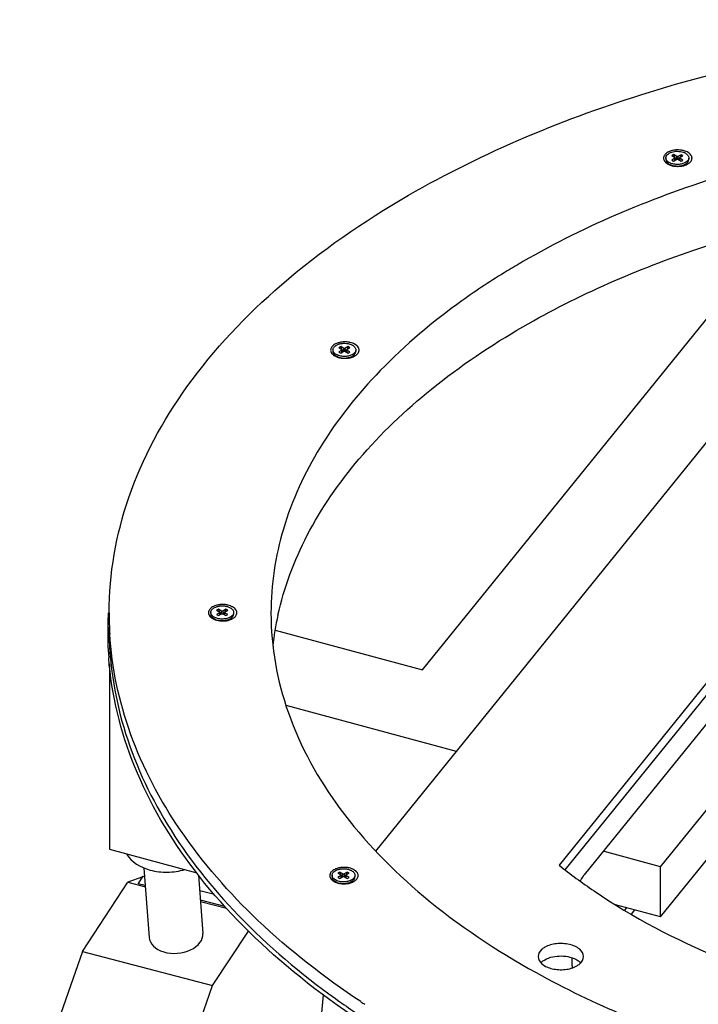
# Model space of a CAD drawing. Header units: millimetres. Extents: x 495 to 1405, y 204 to 2450.
# Tile 3 of 6: x 597 to 836, y 2104 to 2450. Entities that reach past the tile are written whole.
import ezdxf

# ---------------------------------------------------------------- set-up
doc = ezdxf.new("R2010")
doc.units = ezdxf.units.MM
doc.header["$LTSCALE"] = 172.55681
doc.layers.get('0').update_dxf_attribs({"linetype": 'CONTINUOUS'})

msp = doc.modelspace()

# ---------------------------------------------------------------- linework, layer by layer
at = {"color": 7, "linetype": 'Continuous'}
for p, q in [((722.6, 2157.85), (924.84, 2407.72)), ((824.78, 2401.83), (824.77, 2401.28)), ((827.49, 2402.96), (826.84, 2402.58)), ((826.84, 2402.58), (827.93, 2401.95)), ((827.93, 2401.71), (826.84, 2401.08)), ((826.84, 2401.08), (827.49, 2400.7)), ((827.87, 2401.99), (827.49, 2402.96)), ((828.58, 2402.33), (827.49, 2402.96)), ((827.49, 2400.7), (828.58, 2401.33)), ((827.93, 2400.95), (827.93, 2401.71)), ((828.02, 2401), (828.02, 2401.83)), ((828.04, 2401.54), (828.02, 2401.6)), ((828.04, 2401.54), (828.02, 2401.52)), ((828.49, 2401.28), (828.04, 2401.54)), ((828.58, 2401.33), (828.58, 2402.33)), ((830.1, 2402.95), (829.01, 2402.33)), ((829.01, 2402.33), (829.01, 2401.33)), ((829.01, 2401.33), (830.1, 2400.7)), ((829.54, 2401.53), (829.1, 2401.28)), ((829.57, 2401.6), (829.54, 2401.53)), ((829.57, 2401.52), (829.54, 2401.53)), ((829.57, 2401), (829.57, 2401.83)), ((829.66, 2401.95), (830.75, 2402.58)), ((829.66, 2401.7), (829.66, 2400.95)), ((830.75, 2401.07), (829.66, 2401.7)), ((830.1, 2402.95), (829.72, 2401.99)), ((830.75, 2402.58), (830.1, 2402.95)), ((830.1, 2400.7), (830.75, 2401.07)), ((832.82, 2401.82), (832.81, 2401.27)), ((825.95, 2399.63), (826.81, 2399.14)), ((830.55, 2399), (831.63, 2399.63)), ((739.08, 2221.68), (866.18, 2378.65)), ((970.51, 2379.56), (787.14, 2152.99)), ((960.63, 2352.96), (795.96, 2149.5)), ((822.88, 2152.35), (986.08, 2353.9)), ((822.88, 2134.72), (1000.14, 2353.62)), ((789.29, 2151.25), (951.99, 2352.27)), ((710.25, 2335.4), (709.6, 2335.02)), ((710.63, 2334.43), (710.25, 2335.4)), ((711.34, 2334.77), (710.25, 2335.4)), ((712.86, 2335.4), (711.77, 2334.77)), ((712.86, 2335.4), (712.48, 2334.43)), ((713.51, 2335.02), (712.86, 2335.4)), ((707.54, 2334.28), (707.54, 2333.72)), ((708.71, 2332.08), (709.57, 2331.58)), ((709.6, 2335.02), (710.69, 2334.4)), ((710.69, 2334.15), (709.6, 2333.52)), ((709.6, 2333.52), (710.25, 2333.15)), ((710.25, 2333.15), (711.34, 2333.77)), ((710.69, 2333.4), (710.69, 2334.15)), ((710.78, 2333.45), (710.78, 2334.27)), ((710.8, 2333.98), (710.78, 2334.04)), ((710.8, 2333.98), (710.78, 2333.97)), ((711.25, 2333.72), (710.8, 2333.98)), ((711.34, 2333.77), (711.34, 2334.77)), ((711.77, 2334.77), (711.77, 2333.77)), ((711.77, 2333.77), (712.86, 2333.14)), ((712.3, 2333.98), (711.86, 2333.72)), ((712.33, 2334.04), (712.3, 2333.98)), ((712.33, 2333.96), (712.3, 2333.98)), ((712.33, 2333.45), (712.33, 2334.27)), ((712.42, 2334.39), (713.51, 2335.02)), ((712.42, 2334.15), (712.42, 2333.4)), ((713.51, 2333.52), (712.42, 2334.15)), ((712.86, 2333.14), (713.51, 2333.52)), ((713.31, 2331.45), (714.39, 2332.07)), ((715.58, 2334.27), (715.58, 2333.71)), ((664.51, 2241.87), (664.51, 2241.31)), ((667.23, 2243), (666.58, 2242.62)), ((666.58, 2242.62), (667.67, 2241.99)), ((667.67, 2241.74), (666.58, 2241.12)), ((667.61, 2242.03), (667.23, 2243)), ((668.32, 2242.37), (667.23, 2243)), ((667.67, 2240.99), (667.67, 2241.74)), ((667.76, 2241.04), (667.76, 2241.87)), ((668.32, 2241.37), (668.32, 2242.37)), ((669.83, 2242.99), (668.74, 2242.37)), ((668.74, 2242.37), (668.74, 2241.37)), ((669.31, 2241.04), (669.31, 2241.87)), ((669.39, 2241.99), (670.48, 2242.62)), ((669.39, 2241.74), (669.39, 2240.99)), ((670.48, 2241.11), (669.39, 2241.74)), ((669.83, 2242.99), (669.46, 2242.02)), ((670.48, 2242.62), (669.83, 2242.99)), ((672.55, 2241.86), (672.55, 2241.31)), ((665.69, 2239.67), (666.54, 2239.18)), ((666.58, 2241.12), (667.23, 2240.74)), ((667.23, 2240.74), (668.32, 2241.37)), ((667.78, 2241.57), (667.76, 2241.64)), ((667.78, 2241.57), (667.76, 2241.56)), ((668.23, 2241.32), (667.78, 2241.57)), ((668.74, 2241.37), (669.83, 2240.74)), ((669.28, 2241.57), (668.83, 2241.32)), ((669.31, 2241.64), (669.28, 2241.57)), ((669.31, 2241.56), (669.28, 2241.57)), ((669.83, 2240.74), (670.48, 2241.11)), ((670.28, 2239.04), (671.37, 2239.67)), ((687.2, 2235.68), (739.08, 2221.68)), ((628.83, 2223.79), (628.83, 2158.58)), ((751.02, 2192.96), (691.03, 2209.15)), ((628.83, 2158.58), (659.58, 2150.28)), ((822.88, 2152.35), (802.68, 2157.81)), ((640.99, 2151.94), (642.79, 2127.54)), ((822.88, 2134.72), (822.88, 2152.35)), ((640.6, 2148.87), (635.32, 2146.92)), ((638.99, 2146.41), (640.74, 2149.09)), ((640.74, 2149.09), (641.21, 2148.97)), ((641.2, 2149.1), (641, 2149.02)), ((660.23, 2149.44), (661.73, 2128.93)), ((707.23, 2149.37), (707.23, 2148.82)), ((709.95, 2150.5), (709.3, 2150.12)), ((709.3, 2150.12), (710.39, 2149.49)), ((710.39, 2149.25), (709.3, 2148.62)), ((709.3, 2148.62), (709.95, 2148.24)), ((710.32, 2149.53), (709.95, 2150.5)), ((711.04, 2149.87), (709.95, 2150.5)), ((709.95, 2148.24), (711.04, 2148.87)), ((710.39, 2148.5), (710.39, 2149.25)), ((710.48, 2148.55), (710.48, 2149.37)), ((710.5, 2149.08), (710.48, 2149.14)), ((710.5, 2149.08), (710.48, 2149.07)), ((710.95, 2148.82), (710.5, 2149.08)), ((711.04, 2148.87), (711.04, 2149.87)), ((712.55, 2150.5), (711.46, 2149.87)), ((711.46, 2149.87), (711.46, 2148.87)), ((711.46, 2148.87), (712.55, 2148.24)), ((712, 2149.08), (711.55, 2148.82)), ((712.03, 2149.14), (712, 2149.08)), ((712.03, 2149.06), (712, 2149.08)), ((712.02, 2148.55), (712.03, 2149.37)), ((712.11, 2149.49), (713.2, 2150.12)), ((712.11, 2149.25), (712.11, 2148.5)), ((713.2, 2148.62), (712.11, 2149.25)), ((712.55, 2150.5), (712.18, 2149.53)), ((713.2, 2150.12), (712.55, 2150.5)), ((712.55, 2148.24), (713.2, 2148.62)), ((715.27, 2149.37), (715.27, 2148.81)), ((619.29, 2122.62), (635.32, 2146.92)), ((635.32, 2146.92), (641.48, 2145.3)), ((641.45, 2145.76), (638.99, 2146.41)), ((708.41, 2147.18), (709.26, 2146.68)), ((713, 2146.54), (714.09, 2147.17)), ((660.63, 2144), (665.76, 2142.68)), ((669.51, 2138.37), (660.87, 2140.65)), ((660.91, 2140.19), (670.02, 2137.79)), ((822.88, 2134.72), (806.99, 2139.01)), ((810.24, 2137), (810.99, 2137.93)), ((813.71, 2137.19), (812.5, 2135.69)), ((665.12, 2110.56), (677.78, 2129.75)), ((619.29, 2122.62), (597.22, 2059.35)), ((619.29, 2122.62), (665.12, 2110.56)), ((791.7, 2120.37), (791.7, 2118.15)), ((643.04, 2047.28), (665.12, 2110.56)), ((704.05, 2107.37), (703.4, 2099.65))]:
    msp.add_line(p, q, dxfattribs=at)
for centre, radius, start, end in [((828.89, 2396.59), 8.03, 97.8449, 100.3615), ((828.94, 2396.25), 8.37, 94.6936, 97.8441), ((828.96, 2396.05), 8.58, 91.1021, 94.6991), ((828.96, 2396.03), 8.59, 85.0486, 91.1041), ((828.98, 2396.25), 8.37, 81.4794, 85.0576), ((829.02, 2396.51), 8.11, 80.6241, 81.4672), ((825.81, 2401.7), 1.85, 157.4009, 166.2061), ((828.38, 2398.45), 6.1, 110.3916, 112.94), ((829.09, 2396.92), 7.69, 76.3833, 80.6574), ((829.21, 2399.07), 5.03, 67.9701, 70.7763), ((829.37, 2399.44), 4.62, 64.8298, 67.9534), ((829.54, 2399.82), 4.21, 61.3105, 64.8105), ((829.71, 2400.13), 3.86, 59.9633, 61.2668), ((832.2, 2401.75), 1.76, 341.9887, 352.2413), ((832.25, 2401.73), 1.72, 3.2864, 14.5928), ((832.29, 2401.73), 1.67, 352.2887, 359.9727), ((832.31, 2401.73), 1.66, 359.9898, 3.2265), ((826.02, 2401.86), 2.07, 205.1721, 207.7125), ((826.87, 2402.53), 3.16, 224.6981, 227.19), ((827, 2402.67), 3.35, 227.1828, 228.8968), ((827.18, 2402.88), 3.63, 228.9264, 232.8385), ((826.48, 2401.4), 1.73, 208.4067, 209.0812), ((826.55, 2401.44), 1.81, 209.1024, 214.4402), ((827.37, 2403.12), 3.94, 232.8136, 234.8878), ((827.52, 2403.35), 4.21, 234.8948, 237.5905), ((828.52, 2405.39), 6.49, 250.1504, 251.3724), ((828.63, 2405.71), 6.82, 251.3867, 254.4418), ((828.72, 2406.04), 7.17, 254.4306, 256.3529), ((828.83, 2406.48), 7.62, 256.3724, 259.8863), ((828.93, 2407.09), 8.25, 259.89, 264.5765), ((828.77, 2405.59), 6.64, 262.644, 262.9186), ((828.78, 2405.68), 6.73, 262.9232, 265.1375), ((828.96, 2407.37), 8.52, 264.5513, 265.433), ((828.97, 2407.44), 8.59, 265.4345, 268.8481), ((828.97, 2407.44), 8.59, 268.8486, 272.5578), ((828.97, 2407.42), 8.58, 272.5566, 273.8766), ((828.98, 2407.29), 8.44, 273.8694, 277.0653), ((829.01, 2407.05), 8.2, 277.0709, 278.6073), ((829.05, 2406.78), 7.93, 278.6022, 280.9053), ((829.11, 2406.46), 7.6, 280.909, 282.5577), ((830.08, 2399.25), 0.716, 343.2792, 346.778), ((829.19, 2406.12), 7.25, 282.5516, 285.3569), ((830.1, 2399.24), 0.692, 346.7763, 351.3189), ((829.26, 2392.58), 6.95, 72.3815, 75.0352), ((829.31, 2405.69), 6.8, 285.3374, 289.4374), ((829.47, 2405.22), 6.31, 289.4597, 291.4552), ((829.73, 2402.93), 3.81, 299.6826, 299.9168), ((829.74, 2402.91), 3.79, 299.9169, 300.0802), ((829.83, 2402.77), 3.63, 300.0663, 303.3924), ((829.61, 2404.88), 5.94, 291.453, 293.6005), ((829.75, 2404.56), 5.59, 293.605, 295.2738), ((830, 2404.03), 5.01, 295.2159, 299.9309), ((711.14, 2330.89), 6.1, 110.3918, 112.9387), ((711.65, 2329.03), 8.03, 97.8329, 100.3613), ((711.7, 2328.67), 8.4, 94.1841, 97.8294), ((711.72, 2328.47), 8.6, 91.1096, 94.1936), ((711.72, 2328.47), 8.6, 85.0468, 91.1131), ((711.74, 2328.73), 8.34, 81.4673, 85.0539), ((711.79, 2329.04), 8.03, 80.0598, 81.4562), ((711.82, 2329.24), 7.82, 78.8615, 80.0592), ((711.88, 2329.53), 7.52, 76.5953, 78.869), ((712.86, 2332.07), 4.79, 59.9284, 62.275), ((714.54, 2333.98), 2.22, 27.6977, 34.5781), ((708.57, 2334.14), 1.85, 157.4301, 166.205), ((708.77, 2334.3), 2.06, 205.1817, 207.7358), ((710.13, 2335.57), 3.94, 232.6069, 234.8926), ((710.28, 2335.78), 4.2, 234.8965, 237.5635), ((710.42, 2336), 4.46, 237.56, 239.9221), ((710.54, 2335.23), 3.65, 237.4336, 239.9737), ((711.13, 2337.42), 6.05, 245.5761, 250.4737), ((710.68, 2335.48), 3.93, 240.0117, 242.339), ((710.76, 2335.63), 4.1, 242.3249, 242.7039), ((710.84, 2335.79), 4.28, 242.7149, 245.7167), ((712.29, 2337.52), 6.16, 289.0208, 293.5598), ((712.52, 2336.98), 5.57, 293.6005, 295.4808), ((712.77, 2336.46), 4.99, 295.4306, 299.9367), ((713.9, 2333.83), 1.69, 331.9801, 332.6627), ((713.98, 2333.79), 1.61, 332.6249, 338.3524), ((714.05, 2333.76), 1.54, 338.3931, 339.5733), ((714.96, 2334.19), 1.76, 341.9799, 352.2339), ((715.05, 2334.18), 1.67, 352.281, 359.9423), ((711.31, 2337.92), 6.58, 250.4188, 251.7001), ((711.41, 2338.21), 6.89, 251.7105, 254.4716), ((711.49, 2338.51), 7.2, 254.4651, 256.5901), ((711.73, 2339.87), 8.58, 264.8872, 268.8627), ((711.73, 2339.9), 8.61, 268.8599, 272.5563), ((711.75, 2339.59), 8.3, 272.4884, 280.8191), ((711.62, 2337.8), 6.4, 279.5172, 279.7984), ((711.64, 2337.67), 6.27, 279.7906, 282.1093), ((711.89, 2338.84), 7.54, 280.8863, 283.3141), ((712.84, 2331.69), 0.716, 343.2767, 346.778), ((712.86, 2331.69), 0.692, 346.7763, 351.3189), ((712.86, 2331.37), 0.695, 9.8842, 13.1189), ((711.96, 2338.52), 7.2, 283.3212, 285.3623), ((712.01, 2325.01), 6.97, 72.3771, 75.01), ((712.06, 2338.16), 6.83, 285.3439, 289.0445), ((748.82, 2235.15), 120.62, 176.87, 178.9408), ((748.94, 2241.62), 120.25, 179.9514, 182.3613), ((665.55, 2241.74), 1.85, 157.431, 166.2053), ((668.12, 2238.49), 6.1, 110.3917, 112.9387), ((668.63, 2236.63), 8.03, 97.8325, 100.3613), ((668.68, 2236.26), 8.4, 94.1838, 97.8291), ((668.7, 2236.07), 8.6, 91.1095, 94.1933), ((668.7, 2236.07), 8.6, 85.0467, 91.1129), ((668.72, 2236.33), 8.34, 81.4671, 85.0539), ((668.76, 2236.63), 8.03, 80.0596, 81.456), ((668.8, 2236.83), 7.82, 78.8612, 80.059), ((668.86, 2237.13), 7.52, 76.5953, 78.8687), ((669.28, 2238.49), 6.09, 67.3922, 69.0443), ((669.53, 2239.06), 5.47, 62.3333, 67.4579), ((669.84, 2239.67), 4.79, 59.9284, 62.2747), ((671.52, 2241.58), 2.22, 27.6975, 34.5777), ((672.03, 2241.77), 1.67, 352.2801, 359.9423), ((665.74, 2241.9), 2.06, 205.1818, 207.7363), ((665.96, 2241.33), 1.45, 194.087, 198.1408), ((667.11, 2243.16), 3.94, 232.6069, 234.8929), ((667.25, 2243.37), 4.2, 234.8968, 237.5638), ((667.4, 2243.6), 4.46, 237.5603, 239.9221), ((667.51, 2242.83), 3.65, 237.4336, 239.9737), ((668.1, 2245.02), 6.05, 245.5763, 250.4735), ((667.65, 2243.07), 3.93, 240.0117, 242.3386), ((667.73, 2243.22), 4.1, 242.3246, 242.7036), ((667.82, 2243.39), 4.28, 242.7145, 245.7163), ((668.29, 2245.52), 6.58, 250.4186, 251.7001), ((668.38, 2245.81), 6.89, 251.7105, 254.4716), ((668.47, 2246.11), 7.2, 254.4651, 256.5901), ((668.7, 2247.47), 8.58, 264.8872, 268.8629), ((668.7, 2247.49), 8.61, 268.86, 272.5566), ((668.73, 2247.18), 8.3, 272.4887, 280.8195), ((668.6, 2245.4), 6.4, 279.5171, 279.7983), ((668.62, 2245.26), 6.27, 279.7905, 282.1092), ((668.86, 2246.43), 7.54, 280.8868, 283.3141), ((669.81, 2239.29), 0.716, 343.278, 346.778), ((669.84, 2239.28), 0.692, 346.7763, 351.3189), ((669.83, 2238.97), 0.695, 9.8854, 13.1189), ((668.94, 2246.11), 7.2, 283.3212, 285.3626), ((668.99, 2232.6), 6.97, 72.3771, 75.0097), ((669.04, 2245.75), 6.83, 285.3442, 289.0447), ((669.26, 2245.12), 6.16, 289.021, 293.5598), ((669.49, 2244.58), 5.57, 293.6005, 295.4811), ((669.75, 2244.05), 4.99, 295.431, 299.9368), ((670.88, 2241.42), 1.69, 331.9804, 332.6629), ((670.95, 2241.39), 1.61, 332.6251, 338.3527), ((671.02, 2241.36), 1.54, 338.3934, 339.5733), ((671.08, 2241.34), 1.47, 339.5411, 345.9433), ((671.94, 2241.79), 1.76, 341.9801, 352.233), ((789.71, 2218.34), 104.05, 167.4964, 173.555), ((748.76, 2235.15), 120.56, 179.2903, 184.394), ((748.65, 2235.15), 120.44, 178.9413, 179.2874), ((749.07, 2241.62), 120.37, 182.3614, 183.4449), ((710.84, 2145.99), 6.1, 110.3916, 112.9387), ((711.35, 2144.13), 8.03, 97.8319, 100.3613), ((711.4, 2143.77), 8.4, 94.1833, 97.8284), ((711.41, 2143.57), 8.6, 91.1092, 94.1928), ((711.42, 2143.57), 8.6, 85.0467, 91.1127), ((711.44, 2143.83), 8.34, 81.4667, 85.0539), ((711.48, 2144.14), 8.03, 80.0593, 81.4556), ((711.52, 2144.34), 7.82, 78.8607, 80.0587), ((711.58, 2144.63), 7.52, 76.5953, 78.8682), ((712, 2146), 6.09, 67.3926, 69.0439), ((712.24, 2146.56), 5.47, 62.3328, 67.4583), ((708.27, 2149.24), 1.85, 157.4327, 166.2059), ((708.46, 2149.4), 2.06, 205.1821, 207.737), ((708.7, 2148.84), 1.47, 196.7365, 198.1304), ((712.56, 2147.17), 4.79, 59.9284, 62.2742), ((714.23, 2149.08), 2.22, 27.6973, 34.577), ((714.66, 2149.29), 1.76, 341.9805, 352.2315), ((714.75, 2149.28), 1.67, 352.2785, 359.9423), ((709.83, 2150.66), 3.94, 232.607, 234.8933), ((709.97, 2150.88), 4.2, 234.8972, 237.5643), ((710.12, 2151.1), 4.46, 237.5609, 239.9221), ((710.23, 2150.33), 3.65, 237.4336, 239.9737), ((710.82, 2152.52), 6.05, 245.5767, 250.4732), ((710.39, 2150.6), 3.95, 240.0168, 242.7219), ((710.55, 2150.92), 4.31, 242.7186, 246.2929), ((711.01, 2153.02), 6.58, 250.4183, 251.7001), ((711.1, 2153.31), 6.89, 251.7105, 254.4717), ((711.19, 2153.61), 7.2, 254.4652, 256.5901), ((711.42, 2154.97), 8.58, 264.8873, 268.8631), ((711.42, 2155), 8.61, 268.8603, 272.5571), ((711.45, 2154.69), 8.3, 272.4892, 280.8203), ((711.34, 2152.74), 6.24, 279.7865, 282.567), ((711.58, 2153.94), 7.54, 280.8877, 283.3141), ((712.54, 2146.79), 0.714, 343.7266, 346.7805), ((712.56, 2146.79), 0.692, 346.7763, 351.3189), ((712.55, 2146.47), 0.695, 9.8876, 13.1189), ((711.66, 2153.62), 7.2, 283.3212, 285.3631), ((711.71, 2140.1), 6.97, 72.3771, 75.0093), ((711.76, 2153.26), 6.83, 285.3447, 289.0451), ((711.98, 2152.62), 6.16, 289.0214, 293.5598), ((712.21, 2152.08), 5.57, 293.6005, 295.4817), ((712.47, 2151.56), 4.99, 295.4315, 299.9368), ((784.32, 2115.19), 4.93, 133.2768, 136.71), ((886.72, 2360.25), 306.44, 236.4356, 236.75)]:
    msp.add_arc(centre, radius, start, end, dxfattribs=at)
msp.add_ellipse((652.26, 2128.24), major_axis=(9.47, 0.69), ratio=0.667534, start_param=-3.141428, end_param=0.000165, dxfattribs=at)
for points, knots in [([(734.14, 2388.65), (760.79, 2404.04), (821.14, 2428.93), (919.5, 2448.57), (1023.54, 2451.39), (1124.75, 2437.1), (1214.93, 2406.89), (1277.64, 2368.63), (1314.43, 2331.63), (1333.96, 2302.82), (1345.99, 2272.45), (1348.71, 2251.42), (1348.7, 2241.16)], [0, 0, 0, 0, 0.128653, 0.270216, 0.417347, 0.561678, 0.695347, 0.812627, 0.864606, 0.91246, 0.957113, 1, 1, 1, 1]), ([(1291.7, 2241.21), (1291.71, 2249.84), (1289.41, 2267.55), (1279.29, 2293.11), (1262.85, 2317.35), (1231.88, 2348.49), (1179.1, 2380.69), (1103.2, 2406.12), (1018.02, 2418.15), (930.46, 2415.78), (847.67, 2399.24), (796.88, 2378.29), (774.45, 2365.34)], [0, 0, 0, 0, 0.042887, 0.087541, 0.135395, 0.187375, 0.304656, 0.438325, 0.582655, 0.729785, 0.871347, 1, 1, 1, 1]), ([(824.02, 2401.3), (824.04, 2401.24), (824.07, 2401.14), (824.12, 2401.03), (824.14, 2400.98)], [0, 0, 0, 0, 0.494777, 1, 1, 1, 1]), ([(825.95, 2400.19), (825.78, 2400.29), (825.46, 2400.51), (825.07, 2400.91), (824.83, 2401.36), (824.77, 2401.68), (824.78, 2401.83)], [0, 0, 0, 0, 0.289766, 0.548994, 0.782192, 1, 1, 1, 1]), ([(824.77, 2401.28), (824.77, 2401.16), (824.81, 2400.92), (824.9, 2400.69), (824.96, 2400.58)], [0, 0, 0, 0, 0.489337, 1, 1, 1, 1]), ([(824.78, 2401.83), (824.78, 2401.93), (824.8, 2402.14), (824.95, 2402.56), (825.33, 2403.06), (825.99, 2403.53), (826.84, 2403.89), (827.81, 2404.11), (828.85, 2404.18), (829.89, 2404.09), (830.56, 2403.93), (830.87, 2403.82)], [0, 0, 0, 0, 0.042946, 0.087329, 0.184519, 0.297427, 0.426037, 0.566712, 0.713712, 0.860353, 1, 1, 1, 1]), ([(827.93, 2401.95), (827.96, 2401.94), (828, 2401.9), (828.02, 2401.85), (828.02, 2401.83)], [0, 0, 0, 0, 0.550734, 1, 1, 1, 1]), ([(828.02, 2401.83), (828.02, 2401.8), (828, 2401.75), (827.96, 2401.72), (827.93, 2401.71)], [0, 0, 0, 0, 0.449339, 1, 1, 1, 1]), ([(829.01, 2402.33), (828.94, 2402.29), (828.8, 2402.26), (828.65, 2402.29), (828.58, 2402.33)], [0, 0, 0, 0, 0.499943, 1, 1, 1, 1]), ([(828.58, 2401.33), (828.65, 2401.37), (828.8, 2401.39), (828.94, 2401.37), (829.01, 2401.33)], [0, 0, 0, 0, 0.499943, 1, 1, 1, 1]), ([(829.57, 2401.83), (829.57, 2401.85), (829.59, 2401.9), (829.63, 2401.94), (829.66, 2401.95)], [0, 0, 0, 0, 0.449339, 1, 1, 1, 1]), ([(829.66, 2401.7), (829.63, 2401.72), (829.59, 2401.75), (829.57, 2401.8), (829.57, 2401.83)], [0, 0, 0, 0, 0.550734, 1, 1, 1, 1]), ([(833.77, 2402.53), (833.66, 2402.74), (832.96, 2403.69), (831.79, 2404.18), (830.9, 2404.4)], [0, 0, 0, 0, 0.209717, 1, 1, 1, 1]), ([(831.64, 2403.47), (831.81, 2403.37), (832.13, 2403.15), (832.52, 2402.74), (832.76, 2402.3), (832.82, 2401.98), (832.82, 2401.82)], [0, 0, 0, 0, 0.289766, 0.548994, 0.782192, 1, 1, 1, 1]), ([(832.82, 2401.82), (832.81, 2401.64), (832.73, 2401.26), (832.52, 2400.94), (832.4, 2400.79)], [0, 0, 0, 0, 0.477511, 1, 1, 1, 1]), ([(832.72, 2400.78), (832.74, 2400.82), (832.79, 2400.98), (832.81, 2401.15), (832.81, 2401.27)], [0, 0, 0, 0, 0.255172, 1, 1, 1, 1]), ([(824.39, 2400.57), (824.42, 2400.53), (824.5, 2400.43), (824.58, 2400.35), (824.62, 2400.3)], [0, 0, 0, 0, 0.492565, 1, 1, 1, 1]), ([(825.06, 2400.42), (825.11, 2400.34), (825.36, 2400.03), (825.69, 2399.79), (825.95, 2399.63)], [0, 0, 0, 0, 0.229364, 1, 1, 1, 1]), ([(831.42, 2400.07), (831.01, 2399.86), (830.09, 2399.57), (828.65, 2399.45), (827.22, 2399.63), (826.34, 2399.96), (825.95, 2400.19)], [0, 0, 0, 0, 0.241648, 0.504432, 0.764825, 1, 1, 1, 1]), ([(825.95, 2399.63), (826.24, 2399.47), (826.88, 2399.2), (827.56, 2399.05), (827.92, 2399.01)], [0, 0, 0, 0, 0.476605, 1, 1, 1, 1]), ([(828.21, 2398.97), (828.82, 2398.92), (829.74, 2398.96), (830.87, 2399.26), (831.39, 2399.49), (831.62, 2399.62)], [0, 0, 0, 0, 0.523487, 0.771684, 1, 1, 1, 1]), ([(832.4, 2400.79), (832.33, 2400.72), (832.05, 2400.43), (831.7, 2400.21), (831.42, 2400.07)], [0, 0, 0, 0, 0.230161, 1, 1, 1, 1]), ([(831.82, 2399.74), (832.03, 2399.88), (832.39, 2400.18), (832.65, 2400.58), (832.72, 2400.78)], [0, 0, 0, 0, 0.535448, 1, 1, 1, 1]), ([(628.7, 2241.72), (628.71, 2255.43), (633.79, 2284.01), (655.46, 2323.82), (689.69, 2359.81), (718.34, 2379.54), (734.14, 2388.65)], [0, 0, 0, 0, 0.217856, 0.451074, 0.710289, 1, 1, 1, 1]), ([(774.43, 2342.41), (793.98, 2353.69), (837.71, 2372.58), (883.92, 2383.49), (908.31, 2387.35)], [0, 0, 0, 0, 0.477525, 1, 1, 1, 1]), ([(774.45, 2365.34), (772.57, 2364.26), (765.25, 2359.92), (758.13, 2355.24), (752.97, 2351.56)], [0, 0, 0, 0, 0.255106, 1, 1, 1, 1]), ([(752.97, 2351.56), (742.71, 2344.22), (724.17, 2328.66), (702.41, 2301.47), (688.84, 2272.2), (685.71, 2251.63), (685.7, 2241.67)], [0, 0, 0, 0, 0.283293, 0.540347, 0.7762, 1, 1, 1, 1]), ([(688.13, 2240.87), (690.29, 2250.63), (697.73, 2270.35), (716.5, 2297.35), (742.47, 2322.02), (763.18, 2335.92), (774.43, 2342.41)], [0, 0, 0, 0, 0.219123, 0.455697, 0.715283, 1, 1, 1, 1]), ([(707.54, 2334.28), (707.54, 2334.39), (707.57, 2334.62), (707.7, 2334.96), (707.92, 2335.28), (708.33, 2335.7), (709.03, 2336.12), (710.04, 2336.46), (711.17, 2336.62), (712.33, 2336.58), (713.43, 2336.36), (714.1, 2336.09), (714.4, 2335.91)], [0, 0, 0, 0, 0.042886, 0.087538, 0.135389, 0.187363, 0.304627, 0.438277, 0.582593, 0.729723, 0.871305, 1, 1, 1, 1]), ([(714.4, 2335.91), (714.57, 2335.81), (714.89, 2335.59), (715.28, 2335.19), (715.52, 2334.74), (715.58, 2334.42), (715.58, 2334.27)], [0, 0, 0, 0, 0.289766, 0.548994, 0.782192, 1, 1, 1, 1]), ([(706.78, 2333.74), (706.8, 2333.69), (706.83, 2333.58), (706.88, 2333.48), (706.9, 2333.42)], [0, 0, 0, 0, 0.494686, 1, 1, 1, 1]), ([(708.71, 2332.63), (708.54, 2332.73), (708.22, 2332.95), (707.83, 2333.36), (707.59, 2333.8), (707.54, 2334.12), (707.54, 2334.28)], [0, 0, 0, 0, 0.289766, 0.548994, 0.782192, 1, 1, 1, 1]), ([(707.54, 2333.72), (707.54, 2333.68), (707.54, 2333.54), (707.57, 2333.39), (707.61, 2333.29)], [0, 0, 0, 0, 0.247725, 1, 1, 1, 1]), ([(707.61, 2333.29), (707.68, 2333.07), (707.95, 2332.63), (708.35, 2332.31), (708.57, 2332.16)], [0, 0, 0, 0, 0.461774, 1, 1, 1, 1]), ([(714.18, 2332.51), (713.77, 2332.31), (712.85, 2332.02), (711.41, 2331.9), (709.98, 2332.08), (709.1, 2332.41), (708.71, 2332.63)], [0, 0, 0, 0, 0.241648, 0.504432, 0.764825, 1, 1, 1, 1]), ([(709.08, 2331.89), (709.34, 2331.77), (709.91, 2331.58), (711.11, 2331.36), (712.06, 2331.38), (712.68, 2331.49)], [0, 0, 0, 0, 0.234806, 0.485842, 1, 1, 1, 1]), ([(710.69, 2334.4), (710.72, 2334.38), (710.76, 2334.35), (710.78, 2334.3), (710.78, 2334.27)], [0, 0, 0, 0, 0.550734, 1, 1, 1, 1]), ([(710.78, 2334.27), (710.78, 2334.25), (710.76, 2334.2), (710.72, 2334.16), (710.69, 2334.15)], [0, 0, 0, 0, 0.449339, 1, 1, 1, 1]), ([(711.77, 2334.77), (711.7, 2334.73), (711.56, 2334.71), (711.41, 2334.73), (711.34, 2334.77)], [0, 0, 0, 0, 0.499943, 1, 1, 1, 1]), ([(711.34, 2333.77), (711.41, 2333.81), (711.56, 2333.84), (711.7, 2333.81), (711.77, 2333.77)], [0, 0, 0, 0, 0.499943, 1, 1, 1, 1]), ([(712.33, 2334.27), (712.33, 2334.3), (712.35, 2334.35), (712.39, 2334.38), (712.42, 2334.39)], [0, 0, 0, 0, 0.449339, 1, 1, 1, 1]), ([(712.42, 2334.15), (712.39, 2334.16), (712.35, 2334.2), (712.33, 2334.25), (712.33, 2334.27)], [0, 0, 0, 0, 0.550734, 1, 1, 1, 1]), ([(712.96, 2331.54), (713.09, 2331.57), (713.59, 2331.69), (714.07, 2331.88), (714.39, 2332.07)], [0, 0, 0, 0, 0.264667, 1, 1, 1, 1]), ([(715.16, 2333.24), (715.09, 2333.17), (714.81, 2332.87), (714.46, 2332.65), (714.18, 2332.51)], [0, 0, 0, 0, 0.230161, 1, 1, 1, 1]), ([(714.39, 2332.07), (714.51, 2332.14), (714.9, 2332.39), (715.24, 2332.74), (715.4, 2333.03)], [0, 0, 0, 0, 0.277622, 1, 1, 1, 1]), ([(715.58, 2334.27), (715.58, 2334.09), (715.5, 2333.71), (715.28, 2333.39), (715.16, 2333.24)], [0, 0, 0, 0, 0.477511, 1, 1, 1, 1]), ([(715.49, 2333.23), (715.5, 2333.27), (715.55, 2333.42), (715.58, 2333.59), (715.58, 2333.71)], [0, 0, 0, 0, 0.255172, 1, 1, 1, 1]), ([(664.51, 2241.87), (664.51, 2241.98), (664.54, 2242.22), (664.68, 2242.56), (664.9, 2242.88), (665.31, 2243.29), (666.01, 2243.72), (667.01, 2244.05), (668.14, 2244.21), (669.31, 2244.18), (670.4, 2243.96), (671.08, 2243.68), (671.37, 2243.51)], [0, 0, 0, 0, 0.042886, 0.087538, 0.135389, 0.187363, 0.304627, 0.438277, 0.582593, 0.729723, 0.871305, 1, 1, 1, 1]), ([(664.55, 2241.54), (664.55, 2241.56), (664.52, 2241.67), (664.51, 2241.79), (664.51, 2241.87)], [0, 0, 0, 0, 0.252465, 1, 1, 1, 1]), ([(667.67, 2241.99), (667.69, 2241.98), (667.74, 2241.94), (667.76, 2241.89), (667.76, 2241.87)], [0, 0, 0, 0, 0.550734, 1, 1, 1, 1]), ([(667.76, 2241.87), (667.76, 2241.84), (667.74, 2241.79), (667.69, 2241.76), (667.67, 2241.74)], [0, 0, 0, 0, 0.449339, 1, 1, 1, 1]), ([(668.74, 2242.37), (668.68, 2242.33), (668.53, 2242.3), (668.38, 2242.33), (668.32, 2242.37)], [0, 0, 0, 0, 0.499943, 1, 1, 1, 1]), ([(669.31, 2241.87), (669.31, 2241.89), (669.33, 2241.94), (669.37, 2241.97), (669.39, 2241.99)], [0, 0, 0, 0, 0.449339, 1, 1, 1, 1]), ([(669.39, 2241.74), (669.37, 2241.76), (669.33, 2241.79), (669.31, 2241.84), (669.31, 2241.87)], [0, 0, 0, 0, 0.550734, 1, 1, 1, 1]), ([(671.37, 2243.51), (671.55, 2243.41), (671.87, 2243.18), (672.25, 2242.78), (672.5, 2242.34), (672.55, 2242.02), (672.55, 2241.86)], [0, 0, 0, 0, 0.289766, 0.548994, 0.782192, 1, 1, 1, 1]), ([(672.55, 2241.86), (672.55, 2241.78), (672.54, 2241.67), (672.52, 2241.56), (672.51, 2241.53)], [0, 0, 0, 0, 0.747587, 1, 1, 1, 1]), ([(663.76, 2241.34), (663.77, 2241.28), (663.81, 2241.17), (663.85, 2241.07), (663.88, 2241.02)], [0, 0, 0, 0, 0.494685, 1, 1, 1, 1]), ([(664.51, 2241.31), (664.51, 2241.23), (664.52, 2241.12), (664.55, 2241.01), (664.55, 2240.98)], [0, 0, 0, 0, 0.747535, 1, 1, 1, 1]), ([(665.69, 2240.23), (665.54, 2240.31), (665.27, 2240.49), (664.94, 2240.81), (664.69, 2241.16), (664.58, 2241.41), (664.55, 2241.54)], [0, 0, 0, 0, 0.283956, 0.543506, 0.780512, 1, 1, 1, 1]), ([(664.58, 2240.88), (664.65, 2240.66), (664.93, 2240.22), (665.32, 2239.9), (665.55, 2239.75)], [0, 0, 0, 0, 0.461774, 1, 1, 1, 1]), ([(671.16, 2240.11), (670.75, 2239.9), (669.83, 2239.61), (668.39, 2239.49), (666.96, 2239.67), (666.07, 2240), (665.69, 2240.23)], [0, 0, 0, 0, 0.241648, 0.504432, 0.764825, 1, 1, 1, 1]), ([(666.06, 2239.48), (666.32, 2239.36), (666.88, 2239.17), (668.09, 2238.95), (669.04, 2238.98), (669.65, 2239.08)], [0, 0, 0, 0, 0.234806, 0.485842, 1, 1, 1, 1]), ([(668.32, 2241.37), (668.38, 2241.4), (668.53, 2241.43), (668.68, 2241.4), (668.74, 2241.37)], [0, 0, 0, 0, 0.499943, 1, 1, 1, 1]), ([(669.93, 2239.13), (670.07, 2239.16), (670.56, 2239.29), (671.04, 2239.48), (671.37, 2239.67)], [0, 0, 0, 0, 0.264668, 1, 1, 1, 1]), ([(672.13, 2240.83), (672.07, 2240.76), (671.79, 2240.47), (671.44, 2240.25), (671.16, 2240.11)], [0, 0, 0, 0, 0.230161, 1, 1, 1, 1]), ([(671.37, 2239.67), (671.48, 2239.73), (671.87, 2239.98), (672.22, 2240.33), (672.37, 2240.63)], [0, 0, 0, 0, 0.277622, 1, 1, 1, 1]), ([(672.51, 2241.53), (672.48, 2241.41), (672.38, 2241.16), (672.22, 2240.94), (672.13, 2240.83)], [0, 0, 0, 0, 0.481097, 1, 1, 1, 1]), ([(672.51, 2240.98), (672.52, 2241.01), (672.54, 2241.11), (672.55, 2241.23), (672.55, 2241.31)], [0, 0, 0, 0, 0.252414, 1, 1, 1, 1]), ([(685.7, 2241.67), (685.69, 2229.79), (690.19, 2204.99), (709.45, 2170.6), (739.79, 2139.67), (765.1, 2122.87), (779.05, 2115.14)], [0, 0, 0, 0, 0.216639, 0.449352, 0.709046, 1, 1, 1, 1]), ([(628.69, 2236.66), (628.68, 2224.82), (632.36, 2200.38), (648.43, 2165.58), (674.22, 2133.24), (696.22, 2114.72), (708.39, 2105.99)], [0, 0, 0, 0, 0.223812, 0.459674, 0.716731, 1, 1, 1, 1]), ([(717.3, 2104.91), (704.48, 2113.41), (681.19, 2131.5), (653.24, 2163.36), (634.91, 2197.86), (629.63, 2222.43), (628.92, 2234.39)], [0, 0, 0, 0, 0.284556, 0.542659, 0.778396, 1, 1, 1, 1]), ([(733.56, 2087.95), (718.61, 2096.61), (691.36, 2115.26), (658.24, 2148.95), (636.17, 2186.05), (629.56, 2212.89), (628.56, 2225.92)], [0, 0, 0, 0, 0.288123, 0.547644, 0.782063, 1, 1, 1, 1]), ([(634.81, 2156.96), (636.44, 2154.01), (641.83, 2151.01), (649.25, 2150.23), (653.42, 2150.82), (655.42, 2151.4)], [0, 0, 0, 0, 0.448729, 0.721729, 1, 1, 1, 1]), ([(707.23, 2149.37), (707.23, 2149.49), (707.26, 2149.72), (707.4, 2150.06), (707.61, 2150.38), (708.03, 2150.8), (708.73, 2151.22), (709.73, 2151.56), (710.86, 2151.72), (712.02, 2151.68), (713.12, 2151.46), (713.8, 2151.18), (714.09, 2151.01)], [0, 0, 0, 0, 0.042886, 0.087538, 0.135389, 0.187363, 0.304627, 0.438277, 0.582593, 0.729723, 0.871305, 1, 1, 1, 1]), ([(787.14, 2152.99), (791.13, 2149.78), (808.66, 2136.86), (828.17, 2126.73), (843.54, 2120.32)], [0, 0, 0, 0, 0.235032, 1, 1, 1, 1]), ([(706.48, 2148.84), (706.49, 2148.79), (706.53, 2148.68), (706.57, 2148.58), (706.59, 2148.52)], [0, 0, 0, 0, 0.494685, 1, 1, 1, 1]), ([(708.41, 2147.73), (708.23, 2147.83), (707.91, 2148.05), (707.53, 2148.46), (707.29, 2148.9), (707.23, 2149.22), (707.23, 2149.37)], [0, 0, 0, 0, 0.289766, 0.548994, 0.782192, 1, 1, 1, 1]), ([(707.23, 2148.82), (707.23, 2148.79), (707.24, 2148.65), (707.26, 2148.52), (707.29, 2148.42)], [0, 0, 0, 0, 0.248066, 1, 1, 1, 1]), ([(707.3, 2148.39), (707.37, 2148.17), (707.64, 2147.72), (708.04, 2147.41), (708.27, 2147.26)], [0, 0, 0, 0, 0.461774, 1, 1, 1, 1]), ([(710.39, 2149.49), (710.41, 2149.48), (710.46, 2149.45), (710.48, 2149.4), (710.48, 2149.37)], [0, 0, 0, 0, 0.550734, 1, 1, 1, 1]), ([(710.48, 2149.37), (710.48, 2149.35), (710.46, 2149.3), (710.41, 2149.26), (710.39, 2149.25)], [0, 0, 0, 0, 0.449339, 1, 1, 1, 1]), ([(711.46, 2149.87), (711.4, 2149.83), (711.25, 2149.8), (711.1, 2149.83), (711.04, 2149.87)], [0, 0, 0, 0, 0.499943, 1, 1, 1, 1]), ([(711.04, 2148.87), (711.1, 2148.91), (711.25, 2148.94), (711.4, 2148.91), (711.46, 2148.87)], [0, 0, 0, 0, 0.499943, 1, 1, 1, 1]), ([(712.03, 2149.37), (712.03, 2149.39), (712.05, 2149.45), (712.09, 2149.48), (712.11, 2149.49)], [0, 0, 0, 0, 0.449339, 1, 1, 1, 1]), ([(712.11, 2149.25), (712.09, 2149.26), (712.05, 2149.3), (712.03, 2149.35), (712.03, 2149.37)], [0, 0, 0, 0, 0.550734, 1, 1, 1, 1]), ([(714.85, 2148.34), (714.79, 2148.27), (714.5, 2147.97), (714.16, 2147.75), (713.87, 2147.61)], [0, 0, 0, 0, 0.230161, 1, 1, 1, 1]), ([(714.09, 2151.01), (714.27, 2150.91), (714.59, 2150.69), (714.97, 2150.29), (715.21, 2149.84), (715.27, 2149.52), (715.27, 2149.37)], [0, 0, 0, 0, 0.289766, 0.548994, 0.782192, 1, 1, 1, 1]), ([(714.09, 2147.17), (714.2, 2147.24), (714.6, 2147.49), (714.95, 2147.85), (715.1, 2148.15)], [0, 0, 0, 0, 0.278126, 1, 1, 1, 1]), ([(715.27, 2149.37), (715.27, 2149.19), (715.19, 2148.81), (714.98, 2148.49), (714.85, 2148.34)], [0, 0, 0, 0, 0.477511, 1, 1, 1, 1]), ([(715.1, 2148.15), (715.11, 2148.16), (715.14, 2148.22), (715.16, 2148.28), (715.18, 2148.33)], [0, 0, 0, 0, 0.253254, 1, 1, 1, 1]), ([(715.18, 2148.33), (715.2, 2148.37), (715.25, 2148.52), (715.27, 2148.69), (715.27, 2148.81)], [0, 0, 0, 0, 0.255172, 1, 1, 1, 1]), ([(795.96, 2149.5), (795.83, 2149.35), (795.32, 2148.67), (794.88, 2147.94), (794.57, 2147.35)], [0, 0, 0, 0, 0.226262, 1, 1, 1, 1]), ([(711.42, 2147.05), (710.87, 2147.04), (710.06, 2147.11), (709.06, 2147.4), (708.61, 2147.61), (708.41, 2147.73)], [0, 0, 0, 0, 0.52475, 0.771701, 1, 1, 1, 1]), ([(708.82, 2146.97), (708.89, 2146.94), (709.19, 2146.81), (709.5, 2146.72), (709.74, 2146.66)], [0, 0, 0, 0, 0.241393, 1, 1, 1, 1]), ([(709.74, 2146.66), (710.17, 2146.56), (711.06, 2146.45), (711.96, 2146.51), (712.4, 2146.59)], [0, 0, 0, 0, 0.497376, 1, 1, 1, 1]), ([(713.87, 2147.61), (713.51, 2147.43), (712.7, 2147.16), (711.86, 2147.06), (711.42, 2147.05)], [0, 0, 0, 0, 0.479083, 1, 1, 1, 1]), ([(712.7, 2146.65), (712.77, 2146.66), (713.03, 2146.73), (713.29, 2146.81), (713.48, 2146.88)], [0, 0, 0, 0, 0.256356, 1, 1, 1, 1]), ([(713.48, 2146.88), (713.53, 2146.9), (713.74, 2146.99), (713.94, 2147.09), (714.09, 2147.17)], [0, 0, 0, 0, 0.258178, 1, 1, 1, 1]), ([(782.12, 2124.04), (781.77, 2123.84), (780.64, 2123.08), (779.77, 2121.74), (779.77, 2120.77)], [0, 0, 0, 0, 0.295212, 1, 1, 1, 1]), ([(795.77, 2120.76), (795.77, 2121.73), (794.33, 2123.91), (790.65, 2125.3), (786.32, 2125.56), (783.35, 2124.76), (782.12, 2124.04)], [0, 0, 0, 0, 0.183697, 0.435327, 0.728448, 1, 1, 1, 1]), ([(779.77, 2120.77), (779.77, 2119.8), (781.2, 2117.62), (784.88, 2116.24), (789.22, 2115.97), (792.18, 2116.78), (793.42, 2117.49)], [0, 0, 0, 0, 0.183697, 0.435327, 0.728448, 1, 1, 1, 1]), ([(782.11, 2119.63), (783.85, 2120.64), (787.96, 2121.39), (792.06, 2120.51), (793.73, 2119.44)], [0, 0, 0, 0, 0.503759, 1, 1, 1, 1]), ([(793.42, 2117.49), (793.77, 2117.7), (794.9, 2118.45), (795.77, 2119.8), (795.77, 2120.76)], [0, 0, 0, 0, 0.295212, 1, 1, 1, 1]), ([(779.05, 2115.14), (799.43, 2103.84), (844.84, 2085.16), (892.68, 2074.76), (917.86, 2071.25)], [0, 0, 0, 0, 0.47822, 1, 1, 1, 1]), ([(708.39, 2105.99), (710.43, 2104.53), (718.86, 2098.65), (727.58, 2093.2), (734.3, 2089.32)], [0, 0, 0, 0, 0.24473, 1, 1, 1, 1])]:
    msp.add_open_spline(points, degree=3, knots=knots, dxfattribs=at)
for points in [[(824.01, 2402.14), (823.98, 2402.01), (823.96, 2401.87), (823.96, 2401.74)], [(823.96, 2401.74), (823.96, 2401.59), (823.98, 2401.44), (824.02, 2401.3)], [(824.76, 2403.3), (824.48, 2403.05), (824.24, 2402.75), (824.1, 2402.41)], [(825.43, 2403.78), (825.19, 2403.64), (824.96, 2403.48), (824.76, 2403.3)], [(826, 2404.06), (825.81, 2403.98), (825.61, 2403.89), (825.43, 2403.78)], [(827.45, 2404.49), (827.04, 2404.41), (826.64, 2404.31), (826.26, 2404.16)], [(833.22, 2400.22), (833.51, 2400.49), (833.76, 2400.83), (833.88, 2401.2)], [(833.91, 2402.16), (833.88, 2402.29), (833.83, 2402.41), (833.77, 2402.53)], [(824.18, 2400.9), (824.24, 2400.78), (824.31, 2400.67), (824.39, 2400.57)], [(825.27, 2399.79), (825.6, 2399.58), (825.95, 2399.42), (826.32, 2399.29)], [(832.5, 2399.69), (832.64, 2399.77), (832.78, 2399.86), (832.91, 2399.96)], [(832.91, 2399.96), (833.02, 2400.04), (833.12, 2400.13), (833.22, 2400.22)], [(707.52, 2335.74), (707.24, 2335.5), (707, 2335.19), (706.86, 2334.86)], [(708.19, 2336.22), (707.95, 2336.09), (707.72, 2335.93), (707.52, 2335.74)], [(708.76, 2336.51), (708.57, 2336.43), (708.37, 2336.33), (708.19, 2336.22)], [(710.21, 2336.93), (709.8, 2336.86), (709.4, 2336.75), (709.02, 2336.61)], [(714.48, 2336.59), (714.21, 2336.69), (713.92, 2336.78), (713.63, 2336.85)], [(715.09, 2336.31), (714.9, 2336.42), (714.69, 2336.51), (714.48, 2336.59)], [(716.37, 2335.24), (716.09, 2335.65), (715.69, 2335.97), (715.26, 2336.22)], [(706.77, 2334.59), (706.74, 2334.45), (706.72, 2334.32), (706.72, 2334.18)], [(706.72, 2334.18), (706.72, 2334.04), (706.74, 2333.89), (706.78, 2333.74)], [(706.94, 2333.34), (707.05, 2333.13), (707.21, 2332.93), (707.38, 2332.75)], [(707.38, 2332.75), (707.49, 2332.64), (707.61, 2332.53), (707.74, 2332.44)], [(708.19, 2332.14), (708.33, 2332.06), (708.48, 2331.98), (708.63, 2331.91)], [(715.26, 2332.14), (715.4, 2332.22), (715.54, 2332.31), (715.67, 2332.4)], [(715.67, 2332.4), (715.78, 2332.48), (715.88, 2332.57), (715.98, 2332.66)], [(715.98, 2332.66), (716.27, 2332.93), (716.52, 2333.27), (716.64, 2333.65)], [(716.67, 2334.6), (716.63, 2334.75), (716.58, 2334.88), (716.51, 2335.02)], [(716.72, 2334.18), (716.72, 2334.32), (716.71, 2334.46), (716.67, 2334.6)], [(709.82, 2331.51), (710.2, 2331.42), (710.58, 2331.36), (710.96, 2331.33)], [(663.75, 2242.18), (663.72, 2242.05), (663.7, 2241.91), (663.7, 2241.78)], [(663.7, 2241.78), (663.7, 2241.63), (663.72, 2241.48), (663.76, 2241.34)], [(664.49, 2243.34), (664.22, 2243.09), (663.98, 2242.79), (663.84, 2242.45)], [(665.16, 2243.82), (664.93, 2243.68), (664.7, 2243.52), (664.49, 2243.34)], [(665.74, 2244.1), (665.54, 2244.02), (665.35, 2243.93), (665.16, 2243.82)], [(667.19, 2244.53), (666.78, 2244.45), (666.38, 2244.35), (665.99, 2244.2)], [(671.46, 2244.18), (671.18, 2244.29), (670.89, 2244.38), (670.6, 2244.45)], [(673.35, 2242.84), (673.07, 2243.24), (672.66, 2243.57), (672.24, 2243.81)], [(673.65, 2242.2), (673.61, 2242.34), (673.55, 2242.48), (673.49, 2242.61)], [(673.7, 2241.77), (673.7, 2241.91), (673.68, 2242.06), (673.65, 2242.2)], [(663.92, 2240.94), (664.03, 2240.72), (664.18, 2240.52), (664.35, 2240.35)], [(664.35, 2240.35), (664.47, 2240.23), (664.59, 2240.13), (664.71, 2240.03)], [(665.16, 2239.74), (665.3, 2239.65), (665.45, 2239.58), (665.6, 2239.51)], [(666.8, 2239.1), (667.17, 2239.01), (667.56, 2238.95), (667.94, 2238.92)], [(672.24, 2239.73), (672.38, 2239.81), (672.51, 2239.9), (672.65, 2240)], [(672.65, 2240), (672.75, 2240.08), (672.86, 2240.17), (672.96, 2240.26)], [(672.96, 2240.26), (673.24, 2240.53), (673.49, 2240.87), (673.61, 2241.24)], [(708.46, 2151.61), (708.26, 2151.52), (708.07, 2151.43), (707.88, 2151.32)], [(709.9, 2152.03), (709.5, 2151.96), (709.1, 2151.85), (708.71, 2151.71)], [(714.18, 2151.69), (713.9, 2151.79), (713.61, 2151.88), (713.32, 2151.95)], [(706.47, 2149.69), (706.44, 2149.55), (706.42, 2149.42), (706.42, 2149.28)], [(706.42, 2149.28), (706.42, 2149.13), (706.44, 2148.98), (706.48, 2148.84)], [(707.21, 2150.84), (706.94, 2150.59), (706.7, 2150.29), (706.56, 2149.95)], [(706.64, 2148.44), (706.75, 2148.22), (706.9, 2148.03), (707.07, 2147.85)], [(707.88, 2151.32), (707.64, 2151.19), (707.42, 2151.03), (707.21, 2150.84)], [(716.07, 2150.34), (715.79, 2150.75), (715.38, 2151.07), (714.96, 2151.32)], [(715.68, 2147.76), (715.96, 2148.03), (716.21, 2148.37), (716.33, 2148.75)], [(716.36, 2149.7), (716.33, 2149.85), (716.27, 2149.98), (716.2, 2150.11)], [(716.42, 2149.28), (716.42, 2149.42), (716.4, 2149.56), (716.36, 2149.7)], [(707.07, 2147.85), (707.19, 2147.74), (707.31, 2147.63), (707.43, 2147.54)], [(707.88, 2147.24), (708.02, 2147.16), (708.17, 2147.08), (708.32, 2147.01)], [(709.52, 2146.61), (709.89, 2146.52), (710.27, 2146.46), (710.66, 2146.42)], [(714.96, 2147.23), (715.1, 2147.32), (715.23, 2147.41), (715.37, 2147.5)], [(715.37, 2147.5), (715.47, 2147.58), (715.58, 2147.67), (715.68, 2147.76)], [(780.94, 2118.78), (781.11, 2118.94), (781.29, 2119.08), (781.48, 2119.22)], [(781.48, 2119.22), (781.68, 2119.37), (781.89, 2119.51), (782.11, 2119.63)], [(791.7, 2118.15), (791.7, 2117.69), (791.72, 2117.22), (791.77, 2116.76)], [(793.73, 2119.44), (794.11, 2119.19), (794.48, 2118.9), (794.79, 2118.57)]]:
    msp.add_open_spline(points, degree=3, dxfattribs=at)

doc.saveas('drawing.dxf')
